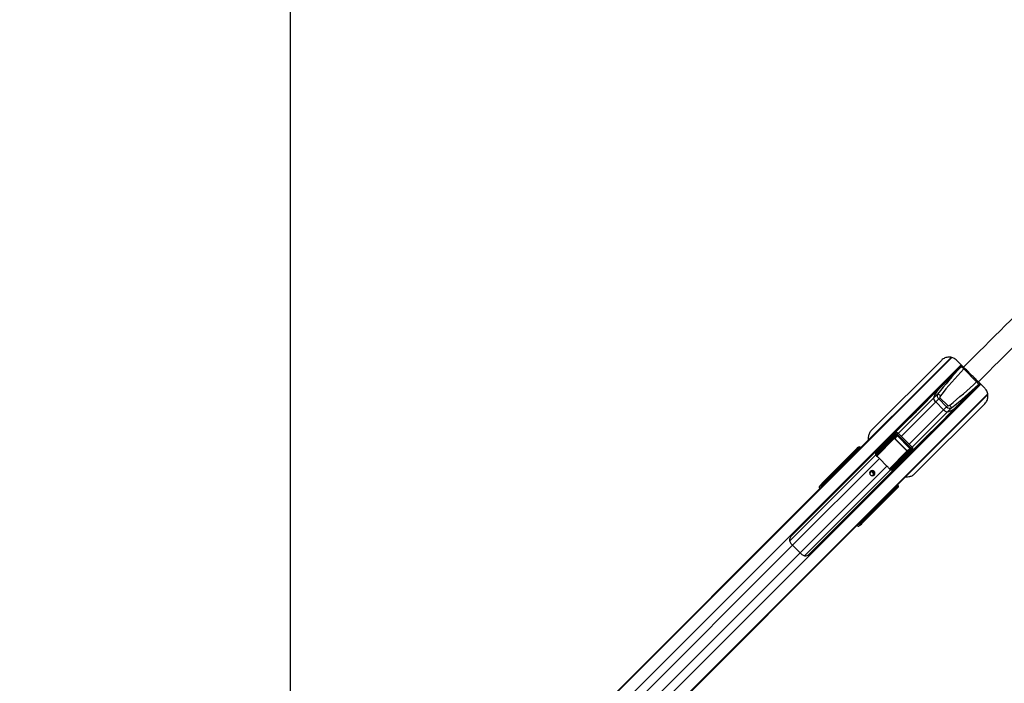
# Paper-space layout 'Surface Plate' of a CAD drawing. Header units: millimetres. Extents: x 2658 to 18042, y 1128 to 16227.
# Tile 35 of 64: x 3246 to 5052, y 11062 to 12280. Entities that reach past the tile are written whole.
import ezdxf

# ---------------------------------------------------------------- set-up
doc = ezdxf.new("R2010")
doc.units = ezdxf.units.MM
doc.layers.add('COMPONENT_GEOMETRY', color=7, linetype='Continuous')
doc.styles.add('SLDTEXTSTYLE1', font='TXT', dxfattribs={"width": 0.75})
doc.dimstyles.new('SLDDIMSTYLE0', dxfattribs={"dimtxt": 100, "dimasz": 6.604, "dimexe": 0, "dimexo": 0.0625, "dimgap": 25, "dimtad": 0, "dimtih": 1, "dimtoh": 1, "dimdec": 0, "dimlfac": 0.5, "dimrnd": 1e-09, "dimzin": 12, "dimdsep": 46, "dimtxsty": 'SLDTEXTSTYLE1', "dimsah": 1, "dimcen": 0.09, "dimadec": 0, "dimazin": 3, "dimtfac": 1, "dimtdec": 0, "dimtofl": 0, "dimtmove": 0, "dimatfit": 3, "dimfxl": 1, "dimfrac": 2, "dimtolj": 1, "dimtzin": 12, "dimarcsym": 0})

# ---------------------------------------------------------------- blocks, each defined once
blk = doc.blocks.new('_D_7')
at = {"layer": 'COMPONENT_GEOMETRY', "color": 7, "ltscale": 2}
for p, q in [((8879.1, 12946.1), (8879.1, 8407.7)), ((3245.8, 10201.4), (3245.8, 8407.7)), ((3245.8, 8414), (5914.7, 8414)), ((8879.1, 8414), (6210.2, 8414))]:
    blk.add_line(p, q, dxfattribs=at)
for points in [[(3245.8, 8414), (3252.4, 8413), (3252.4, 8415)], [(8879.1, 8414), (8872.5, 8415), (8872.5, 8413)]]:
    blk.add_solid(points, dxfattribs=at)
at = {"layer": 'COMPONENT_GEOMETRY', "color": 7, "ltscale": 2, "insert": (5914.7, 8463.6), "char_height": 100, "attachment_point": 1, "style": 'SLDTEXTSTYLE1'}
blk.add_mtext('2817', dxfattribs=at)

psp = doc.layouts.new('Surface Plate')

# ---------------------------------------------------------------- linework, layer by layer
at = {"color": 8, "linetype": 'Continuous', "lineweight": 25, "ltscale": 2}
for p, q in [((3744.66, 10449.12), (4955.3, 11659.75)), ((4742.14, 11447.6), (4954.5, 11659.96)), ((3758.09, 10432), (4972.74, 11646.65)), ((4972.42, 11642.58), (4974.58, 11644.82)), ((5004.45, 11610.55), (5006.69, 11612.71)), ((3793.87, 10396.22), (5008.52, 11610.87)), ((3810.99, 10382.79), (5021.35, 11593.15)), ((4808.28, 11379.08), (5021.52, 11592.32)), ((4857.41, 11521), (4922.08, 11585.67)), ((4862.95, 11515.47), (4925.96, 11578.47)), ((4877.33, 11501.08), (4940.34, 11564.09)), ((4882.87, 11495.54), (4947.54, 11560.21)), ((4817.32, 11479.53), (4849.23, 11511.44)), ((4849.7, 11511.2), (4817.63, 11479.13)), ((4857.35, 11521.06), (4855.47, 11519.18)), ((4784.18, 11491.13), (4784.65, 11491.59)), ((4784.46, 11490.85), (4784.93, 11491.31)), ((4785.2, 11491.21), (4785.18, 11491.23)), ((4841.06, 11455.82), (4873.06, 11487.83)), ((4873.31, 11487.36), (4841.42, 11455.48)), ((4882.93, 11495.48), (4881.05, 11493.6)), ((4658.17, 11323.39), (4816.04, 11481.27)), ((4663.35, 11315.4), (4822.57, 11474.63)), ((4767.15, 11473.17), (4765.58, 11474.48)), ((4765.72, 11474.75), (4767.36, 11473.38)), ((4774.75, 11480.76), (4774.24, 11481.27)), ((4775.14, 11482.17), (4775.65, 11481.66)), ((4775.83, 11484.74), (4775.3, 11484.21)), ((4777.38, 11483.4), (4776.03, 11484.53)), ((4776.17, 11484.79), (4777.59, 11483.61)), ((4776.65, 11483.69), (4776.19, 11483.22)), ((4776.7, 11482.71), (4776.19, 11483.22)), ((4816.3, 11481.15), (4817.16, 11482.22)), ((4677.27, 11301.48), (4836.5, 11460.7)), ((4685.26, 11296.3), (4843.14, 11454.17)), ((4846.7, 11453.86), (4847.69, 11455.17)), ((3744.16, 10449.62), (4729.79, 11435.25)), ((4719.66, 11425.68), (4718.66, 11426.8)), ((4720.14, 11429.05), (4721.5, 11427.52)), ((4843.53, 11413.78), (4844.04, 11413.27)), ((4845.09, 11414.32), (4844.58, 11414.83)), ((4845.56, 11414.79), (4845.09, 11414.32)), ((4846.4, 11414.16), (4845.27, 11415.51)), ((4845.48, 11415.72), (4846.66, 11414.3)), ((4846.08, 11413.43), (4846.61, 11413.96)), ((4853.18, 11423.06), (4852.72, 11422.59)), ((4853.46, 11422.78), (4853, 11422.31)), ((4853.1, 11423.31), (4853.08, 11423.33)), ((4853.79, 11420.99), (4853.72, 11420.91)), ((4836.35, 11403.71), (4835.04, 11405.28)), ((4835.25, 11405.49), (4836.62, 11403.85)), ((4843.14, 11412.37), (4842.63, 11412.88)), ((4845.88, 11413), (4845.81, 11412.92)), ((3811.49, 10382.29), (4801.98, 11372.78)), ((4789.39, 11359.63), (4790.92, 11358.27)), ((4788.67, 11356.79), (4787.54, 11357.79)), ((3828.4, 10480.46), (4663.35, 11315.4)), ((3842.33, 10466.53), (4677.27, 11301.48))]:
    psp.add_line(p, q, dxfattribs=at)
at = {"color": 7, "linetype": 'Continuous', "lineweight": 25, "ltscale": 2}
for p, q in [((4739.17, 11445.18), (4954.06, 11660.07)), ((4936.32, 11654.79), (4808.08, 11526.55)), ((4977.05, 11642.34), (4964.61, 11654.79)), ((4974.02, 11645.38), (4660.86, 11332.22)), ((4974.51, 11644.89), (4928.68, 11599.05)), ((5000.98, 11615.55), (4977.42, 11639.11)), ((5006.76, 11612.64), (4960.92, 11566.81)), ((5015.95, 11603.45), (5004.21, 11615.19)), ((4694.09, 11298.99), (5007.25, 11612.15)), ((4931.05, 11601.7), (4892.3, 11562.96)), ((4805.86, 11376.11), (5021.62, 11591.87)), ((4929.29, 11592.88), (4922.08, 11585.67)), ((4931.43, 11583.95), (4925.96, 11578.47)), ((4940.34, 11564.09), (4925.96, 11578.47)), ((4933.68, 11586.2), (4931.43, 11583.95)), ((4945.82, 11569.56), (4931.43, 11583.95)), ((4933.68, 11586.2), (4948.07, 11571.81)), ((4887.71, 11446.92), (5015.95, 11575.16)), ((4924.83, 11530.44), (4963.57, 11569.18)), ((4945.82, 11569.56), (4940.34, 11564.09)), ((4948.07, 11571.81), (4945.82, 11569.56)), ((4954.75, 11567.42), (4947.54, 11560.21)), ((4877.85, 11548.51), (4846.15, 11516.81)), ((4817.46, 11486.82), (4851.34, 11520.79)), ((4852.31, 11518.94), (4817.69, 11484.23)), ((4817.83, 11482.25), (4852.32, 11516.74)), ((4853.25, 11516.26), (4818.76, 11481.77)), ((4831.5, 11502.2), (4845.56, 11516.29)), ((4851.34, 11520.79), (4845.56, 11516.29)), ((4851.81, 11521.21), (4846.08, 11516.75)), ((4849.23, 11511.44), (4853.25, 11516.26)), ((4850.47, 11511.28), (4850.68, 11511.49)), ((4873.15, 11488.6), (4850.47, 11511.28)), ((4855, 11516.67), (4850.68, 11511.49)), ((4850.68, 11511.49), (4873.36, 11488.81)), ((4855, 11516.67), (4855.42, 11517.09)), ((4878.54, 11493.13), (4855, 11516.67)), ((4855.42, 11517.09), (4878.96, 11493.55)), ((4881.05, 11493.6), (4855.47, 11519.18)), ((4882.93, 11495.48), (4857.35, 11521.06)), ((4878.68, 11484.28), (4910.38, 11515.99)), ((4719.44, 11430.68), (4781.81, 11493.05)), ((4719.48, 11431.15), (4783.13, 11494.8)), ((4781.83, 11489.48), (4776.17, 11484.79)), ((4776.27, 11486.28), (4781.79, 11490.86)), ((4782.78, 11491.85), (4778.75, 11488.63)), ((4782.86, 11491.92), (4778.83, 11488.71)), ((4781.79, 11490.86), (4782.78, 11491.85)), ((4781.81, 11493.05), (4783.13, 11494.8)), ((4782.31, 11489.26), (4783.21, 11490.16)), ((4782.59, 11488.98), (4782.31, 11489.26)), ((4782.59, 11488.98), (4783.49, 11489.88)), ((4782.78, 11491.85), (4782.86, 11491.92)), ((4784.18, 11491.13), (4783.21, 11490.16)), ((4783.21, 11490.16), (4783.49, 11489.88)), ((4783.49, 11489.88), (4784.46, 11490.85)), ((4784.46, 11490.85), (4784.18, 11491.13)), ((4784.93, 11491.31), (4784.65, 11491.59)), ((4817.57, 11488.78), (4817.85, 11488.5)), ((4843.64, 11456.89), (4878.13, 11491.38)), ((4878.61, 11490.46), (4844.12, 11455.97)), ((4846.1, 11455.82), (4880.81, 11490.44)), ((4882.66, 11489.47), (4848.69, 11455.59)), ((4873.15, 11488.6), (4873.36, 11488.81)), ((4878.13, 11491.38), (4873.31, 11487.36)), ((4873.36, 11488.81), (4878.54, 11493.13)), ((4878.16, 11483.69), (4882.66, 11489.47)), ((4878.54, 11493.13), (4878.96, 11493.55)), ((4878.62, 11484.21), (4883.08, 11489.94)), ((4765.58, 11474.48), (4720.14, 11429.05)), ((4765.64, 11476.17), (4773.71, 11482.87)), ((4773.76, 11481.5), (4765.67, 11474.79)), ((4774.79, 11483.94), (4768.78, 11479.15)), ((4768.89, 11479.25), (4768.78, 11479.15)), ((4774.87, 11484.01), (4768.89, 11479.25)), ((4773.71, 11482.87), (4774.79, 11483.94)), ((4775.14, 11482.17), (4774.24, 11481.27)), ((4774.87, 11484.01), (4774.79, 11483.94)), ((4776.19, 11483.22), (4775.14, 11482.17)), ((4777.16, 11483.18), (4776.65, 11483.69)), ((4822.57, 11474.63), (4836.5, 11460.7)), ((4864.07, 11469.63), (4878.16, 11483.69)), ((4846.33, 11455.09), (4844.09, 11455.29)), ((4850.37, 11455.98), (4850.65, 11455.7)), ((4718.3, 11424.32), (4725.81, 11431.82)), ((4725.81, 11431.82), (4730.98, 11436.99)), ((4729.79, 11435.25), (4742.23, 11446.83)), ((4729.79, 11435.25), (4734.09, 11439.55)), ((4730.98, 11436.99), (4737.01, 11443.02)), ((4734.09, 11439.55), (4741.47, 11446.43)), ((4734.09, 11439.55), (4739.98, 11445.44)), ((4737.01, 11443.02), (4739.17, 11445.18)), ((4739.98, 11445.44), (4742.14, 11447.6)), ((4741.47, 11446.43), (4739.98, 11445.44)), ((4744.04, 11448.86), (4742.14, 11447.6)), ((3743.88, 10449.9), (4714, 11420.01)), ((4712.28, 11422.94), (4714.95, 11425.61)), ((4714.14, 11425.4), (4712.28, 11422.94)), ((4714, 11420.01), (4718.3, 11424.32)), ((4714.95, 11425.61), (4715.89, 11426.86)), ((4718.66, 11426.8), (4717.72, 11425.56)), ((4854.92, 11419.94), (4792.55, 11357.57)), ((4793.01, 11357.61), (4856.67, 11421.26)), ((4844.04, 11413.27), (4845.09, 11414.32)), ((4845.56, 11414.79), (4845.05, 11415.3)), ((4846.66, 11414.3), (4851.35, 11419.96)), ((4852.72, 11419.92), (4848.15, 11414.41)), ((4850.5, 11416.88), (4853.72, 11420.91)), ((4850.58, 11416.96), (4853.79, 11420.99)), ((4851.75, 11421.62), (4850.85, 11420.72)), ((4851.13, 11420.44), (4850.85, 11420.72)), ((4852.03, 11421.34), (4851.13, 11420.44)), ((4852.72, 11422.59), (4851.75, 11421.62)), ((4851.75, 11421.62), (4852.03, 11421.34)), ((4852.03, 11421.34), (4853, 11422.31)), ((4853, 11422.31), (4852.72, 11422.59)), ((4853.72, 11420.91), (4852.72, 11419.92)), ((4853.18, 11423.06), (4852.99, 11423.23)), ((4853.46, 11422.78), (4853.18, 11423.06)), ((4856.67, 11421.26), (4854.92, 11419.94)), ((4790.92, 11358.27), (4836.35, 11403.71)), ((4836.66, 11403.8), (4843.37, 11411.89)), ((4844.74, 11411.84), (4838.04, 11403.77)), ((4841.02, 11406.91), (4845.81, 11412.92)), ((4841.02, 11406.91), (4841.11, 11407.03)), ((4841.12, 11407.02), (4845.88, 11413)), ((4843.14, 11412.37), (4844.04, 11413.27)), ((4845.81, 11412.92), (4844.74, 11411.84)), ((4801.98, 11372.78), (4808.28, 11379.08)), ((4806.5, 11377.63), (4801.98, 11372.78)), ((4808.28, 11379.08), (4808.53, 11379.45)), ((4786.8, 11357.05), (4791.09, 11361.34)), ((4791.09, 11361.34), (4803.7, 11373.95)), ((4803.7, 11373.95), (4805.86, 11376.11)), ((4055.4, 10625.65), (4786.8, 11357.05)), ((4787.48, 11353.08), (4784.81, 11350.42)), ((4787.27, 11352.27), (4784.81, 11350.42)), ((4787.43, 11355.85), (4788.67, 11356.79)), ((4788.73, 11354.02), (4787.48, 11353.08)), ((4663.35, 11315.4), (4677.27, 11301.48))]:
    psp.add_line(p, q, dxfattribs=at)
at = {"color": 7, "linetype": 'Continuous', "lineweight": 25, "ltscale": 2, "flags": 128}
for points in [[(3741.97, 12948.67), (3741.95, 11667.47), (3741.88, 10464.75)], [(4892.3, 11562.96), (4892.3, 11562.96), (4890.65, 11561.25), (4888.19, 11558.65), (4885.28, 11555.6), (4883.77, 11554.05), (4882.31, 11552.58), (4880.95, 11551.23), (4879.74, 11550.07), (4877.97, 11548.43), (4877.3, 11547.9), (4877.85, 11548.51), (4877.85, 11548.51)], [(4917.44, 11523.38), (4917.41, 11523.35), (4914.5, 11520.29), (4912.04, 11517.7), (4910.38, 11515.98), (4909.77, 11515.43), (4910.31, 11516.11), (4911.94, 11517.88), (4913.11, 11519.09), (4914.45, 11520.45), (4915.93, 11521.91), (4917.47, 11523.41), (4920.53, 11526.33), (4923.12, 11528.78), (4924.83, 11530.44), (4924.83, 11530.44)], [(4806.06, 11451.26), (4805.06, 11449.72), (4804.75, 11447.88), (4805.17, 11446.01), (4806.27, 11444.4), (4807.88, 11443.3), (4809.75, 11442.88), (4811.59, 11443.19), (4813.13, 11444.19), (4814.13, 11445.73), (4814.44, 11447.58), (4814.02, 11449.44), (4812.92, 11451.05), (4811.31, 11452.15), (4809.44, 11452.58), (4807.6, 11452.26), (4806.06, 11451.26)]]:
    psp.add_lwpolyline(points, dxfattribs=at)
at = {"color": 7, "linetype": 'Continuous', "lineweight": 25, "ltscale": 4}
for centre, radius, start, end in [((4966.45, 11636.4), 1, 135, 207.5424), ((4968.66, 11631.83), 11.39, 39.73448, 70.74015), ((4993.7, 11606.79), 11.39, 19.25985, 50.26552), ((4955.48, 11577.46), 34.39, 129.29184, 166.18962), ((4957.61, 11576.48), 36.69, 142.04586, 165.50061), ((4998.27, 11604.58), 1, 242.4576, 315), ((4932.16, 11586.45), 10.1, 184.42534, 232.13026), ((4924.26, 11578.84), 14.92, 46.92764, 70.28248), ((4948.32, 11570.29), 10.1, 217.86974, 265.57466), ((4939.18, 11593.85), 34.66, 283.95913, 320.55941), ((4938.35, 11595.74), 36.69, 284.49939, 307.95414), ((4940.71, 11562.39), 14.92, 19.71752, 43.07236), ((4849.24, 11510.89), 0.549, 34.00243, 90.96979), ((4853.54, 11520.76), 2.2, 179.1268, 236.04266), ((4853.23, 11517.36), 1.1, 213.9965, 270.97572), ((4776.07, 11486.37), 0.222, 336.01449, 36.48611), ((4778.53, 11488.72), 0.237, 337.42669, 38.3549), ((4782.51, 11490.19), 0.98, 137.3928, 226.16095), ((4817.58, 11485.51), 0.618, 116.59316, 150.31118), ((4872.76, 11487.37), 0.549, 359.03021, 55.99757), ((4879.22, 11491.37), 1.1, 179.02428, 236.0035), ((4882.63, 11491.67), 2.2, 213.95734, 270.8732), ((4764.9, 11475), 0.795, 322.7834, 345.05361), ((4764.89, 11475.03), 0.879, 321.76688, 341.59025), ((4765.5, 11476.25), 0.161, 328.86912, 24.82831), ((4768.62, 11479.24), 0.178, 331.11222, 29.17584), ((4774.44, 11482.2), 0.98, 137.39246, 226.16129), ((4775.02, 11485.81), 1.34, 307.07555, 319.03065), ((4775.34, 11485.07), 0.878, 321.75773, 341.5994), ((4817.76, 11485.71), 1.48, 237.54204, 267.54201), ((4817.41, 11484.16), 1.96, 262.73788, 282.62632), ((4818.12, 11482.54), 1.01, 198.7013, 309.84022), ((4818.75, 11482.87), 1.1, 214.01218, 270.96004), ((4780.78, 11432.89), 59.07, 44.96262, 50.45392), ((4808.32, 11446.71), 3.27, 41.86611, 188.58616), ((4808.22, 11446.35), 5.05, 327.85432, 122.14568), ((4794.76, 11418.91), 59.07, 39.54608, 45.03738), ((4844.41, 11456.25), 1.01, 140.15978, 251.2987), ((4844.74, 11456.88), 1.1, 179.03996, 235.98782), ((4846.03, 11455.54), 1.96, 167.37368, 187.26212), ((4847.58, 11455.89), 1.48, 182.45799, 212.45796), ((4847.38, 11455.71), 0.618, 299.68882, 333.40684), ((4750.42, 11429.6), 18.97, 123.36661, 134.95762), ((4752.57, 11431.76), 18.97, 123.36573, 134.95814), ((4808.61, 11446.44), 3.27, 260.87163, 48.67611), ((4716.31, 11424.17), 1.98, 44.46392, 133.27937), ((4717.25, 11425.41), 1.98, 44.46392, 133.27937), ((4721.22, 11430.47), 1.79, 173.2827, 232.93943), ((4846.94, 11413.47), 0.878, 108.4006, 128.24227), ((4847.68, 11413.15), 1.34, 130.96935, 142.92445), ((4848.24, 11414.2), 0.222, 53.51389, 113.98551), ((4850.59, 11416.66), 0.237, 51.6451, 112.57331), ((4852.06, 11420.64), 0.98, 223.83905, 312.6072), ((4836.9, 11403.02), 0.879, 108.40975, 128.23312), ((4836.86, 11403.03), 0.795, 104.94639, 127.2166), ((4838.12, 11403.63), 0.161, 65.17169, 121.13088), ((4841.11, 11406.75), 0.178, 60.82416, 118.88778), ((4844.07, 11412.57), 0.98, 223.83871, 312.60754), ((4792.43, 11389.51), 18.97, 315.04222, 326.63355), ((4790.28, 11387.35), 18.96, 315.0405, 326.50155), ((4786.04, 11354.44), 1.98, 316.72063, 45.53608), ((4787.28, 11355.38), 1.98, 316.72063, 45.53608), ((4792.34, 11359.35), 1.79, 217.06057, 276.7173), ((4694.73, 11346.88), 44.44, 217.77965, 225.08592), ((4708.75, 11332.86), 44.44, 224.91408, 232.22035)]:
    psp.add_arc(centre, radius, start, end, dxfattribs=at)
at = {"color": 8, "linetype": 'Continuous', "lineweight": 25, "ltscale": 4}
for centre, radius, start, end in [((4783.48, 11492.84), 1.68, 172.64493, 229.8855), ((4793.51, 11482.95), 11.74, 131.25145, 135.15486), ((4844.82, 11431.64), 11.74, 314.84514, 318.74855), ((4854.71, 11421.61), 1.68, 220.1145, 277.35507)]:
    psp.add_arc(centre, radius, start, end, dxfattribs=at)
at = {"color": 7, "linetype": 'Continuous', "lineweight": 25, "ltscale": 4}
for centre, major_axis, ratio, start_param, end_param in [((5151.44, 11497.33), (305, 305), 0.5324147, 1.6261864, 1.77985), ((5152.12, 11498.01), (303.43, 303.43), 0.5211931, 1.6261864, 1.77985), ((4859.87, 11790.25), (303.43, 303.43), 0.5211931, 4.5033353, 4.6569989), ((4859.2, 11789.57), (305, 305), 0.5324147, 4.5033353, 4.6569989), ((4935.72, 11588.24), (-5.66, 5.66), 0.7578134, 0.2090536, 1.5707963), ((4936.4, 11588.91), (2.71, 2.71), 0.5211931, 1.77985, 3.1415927), ((4950.11, 11573.85), (-5.66, 5.66), 0.7578134, 1.5707963, 2.932539), ((4950.78, 11574.53), (2.71, 2.71), 0.5211931, 3.1415927, 4.5033353), ((4854.24, 11518.03), (3.2, 2.8), 0.9399897, 0.0585583, 1.6574601), ((4848.49, 11513.56), (3.58, 3.02), 0.8534878, 1.5239196, 1.6708542), ((4849.92, 11510.71), (0.731, 0.811), 0.9160627, 6.2417268, 7.7828408), ((4850.04, 11510.83), (0.414, 0.472), 0.7960113, 6.2316645, 7.7727784), ((4853.77, 11517.57), (1.79, 1.51), 0.8534878, 0.0719524, 1.6708542), ((4853.69, 11515.27), (1.66, 1.89), 0.7960113, 6.2316645, 7.7727784), ((4853.92, 11515.51), (1.04, 1.2), 0.6306565, 6.2304961, 7.7716101), ((4826.27, 11534.68), (74.15, 71.32), 0.0006481, 3.9714162, 4.0155652), ((4826.62, 11534.32), (74.51, 70.97), 0.0008516, 3.9697084, 4.0138575), ((4782.84, 11489.78), (1.06, -1.06), 0.3524771, 1.5707963, 3.1066861), ((4784.59, 11490.15), (-2.34, 3.27), 0.932843, 4.8660535, 6.4380058), ((4782.18, 11489.13), (0.354, -0.354), 0.3743577, 1.5707963, 3.1066861), ((4783.83, 11490.78), (1.06, -1.06), 0.3305965, 1.5707963, 3.1066861), ((4785.83, 11491.79), (-1.73, 3.69), 0.9084912, 5.0290275, 6.6009798), ((4848.2, 11521.53), (191.31, 192.03), 0.0067039, 4.5402138, 4.6182287), ((4872.7, 11488.17), (0.472, 0.414), 0.7960113, 4.7935922, 6.3347062), ((4872.58, 11488.05), (0.811, 0.731), 0.9160627, 4.7835299, 6.3246439), ((4877.38, 11492.05), (1.2, 1.04), 0.6306565, 4.7947605, 6.3358745), ((4877.14, 11491.82), (1.89, 1.66), 0.7960113, 4.7935922, 6.3347062), ((4879.44, 11491.9), (1.51, 1.79), 0.8534878, 4.6123311, 6.2112329), ((4879.9, 11492.37), (2.8, 3.2), 0.9399897, 4.6257252, 6.224627), ((4764.81, 11473.23), (1.41, -1.41), 0.7241758, 1.7453293, 1.7713589), ((4826.62, 11534.32), (74.51, 70.97), 0.0008516, 3.7529808, 3.8228146), ((4826.27, 11534.68), (74.15, 71.32), 0.0006481, 3.7546885, 3.8245223), ((4765.14, 11473.56), (1.77, -1.77), 0.5087004, 1.7453293, 1.7713589), ((4774.76, 11481.79), (1.06, -1.06), 0.3524771, 1.5707963, 3.1066861), ((4774.11, 11481.14), (0.354, -0.354), 0.3743577, 1.5707963, 3.1066861), ((4775.84, 11482.87), (1.06, -1.06), 0.3305965, 1.5707963, 3.1066861), ((4777.42, 11485.84), (1.62, 1.06), 0.7727027, 3.1768261, 3.3708269), ((4777.23, 11485.78), (1.22, 0.83), 0.6768411, 3.1734457, 3.3674464), ((4770.66, 11421.55), (68.6, 84.02), 0.0107882, 0.7805081, 0.8197113), ((4825.13, 11485.18), (5.76, 5.76), 0.8205601, 2.3851365, 2.6615065), ((4883.4, 11486.33), (192.03, 191.31), 0.0067039, 1.6649566, 1.7429935), ((4875.43, 11486.62), (3.02, 3.58), 0.8534878, 4.6123311, 4.7592657), ((4783.42, 11408.79), (84.02, 68.6), 0.0107882, 5.463474, 5.5026772), ((4847.05, 11463.26), (5.76, 5.76), 0.8205601, 3.6216788, 3.8980488), ((4827.13, 11306.87), (222.39, 222.39), 0.5087356, 1.5009832, 1.5707963), ((4831.44, 11311.18), (222.39, 222.39), 0.5087356, 1.5009832, 1.5707963), ((4742.42, 11447.24), (1.76, 1.68), 0.0656844, 4.5379103, 6.6333124), ((4716.59, 11418.77), (-4.24, 4.24), 0.3295798, 0.0460032, 1.1020644), ((4718.15, 11429.41), (4.18, 4.33), 0.0438581, 1.2020967, 2.7976428), ((4718.56, 11429.53), (2.79, 2.88), 0.0438581, 1.2020967, 2.7976428), ((4719.99, 11428.14), (1.28, 1.57), 0.2462972, 1.1660183, 2.7615644), ((4844.74, 11413.97), (-1.06, 1.06), 0.3305965, 3.1764992, 4.712389), ((4847.71, 11415.55), (1.06, 1.62), 0.7727027, 2.9123584, 3.1063592), ((4847.65, 11415.36), (0.83, 1.22), 0.6768411, 2.9157389, 3.1097396), ((4896.19, 11464.75), (70.97, 74.51), 0.0008516, 2.2693278, 2.3134769), ((4896.55, 11464.4), (71.32, 74.15), 0.0006481, 2.2676201, 2.3117691), ((4851, 11420.31), (-0.354, 0.354), 0.3743577, 3.1764992, 4.712389), ((4851.65, 11420.97), (-1.06, 1.06), 0.3524771, 3.1764992, 4.712389), ((4852.65, 11421.96), (-1.06, 1.06), 0.3305965, 3.1764992, 4.712389), ((4852.02, 11422.72), (3.27, -2.34), 0.932843, 6.1283649, 7.7003172), ((4853.66, 11423.96), (3.69, -1.73), 0.9084912, 5.9653908, 7.5373431), ((4835.1, 11402.94), (1.41, -1.41), 0.7241758, 1.3702338, 1.3962634), ((4835.43, 11403.27), (-1.77, 1.77), 0.5087004, 4.5118264, 4.5378561), ((4896.19, 11464.75), (70.97, 74.51), 0.0008516, 2.4603707, 2.5302045), ((4896.55, 11464.4), (71.32, 74.15), 0.0006481, 2.458663, 2.5284968), ((4843.01, 11412.24), (-0.354, 0.354), 0.3743577, 3.1764992, 4.712389), ((4843.66, 11412.89), (-1.06, 1.06), 0.3524771, 3.1764992, 4.712389), ((4806.91, 11377.83), (1.68, 1.76), 0.0656844, 5.9330583, 8.0305561), ((4673.66, 11470.19), (221.5, 221.5), 0.5107684, 4.712389, 4.7822022), ((4677.96, 11474.48), (221.5, 221.5), 0.5107684, 4.712389, 4.7813953), ((4780.64, 11354.72), (4.24, -4.24), 0.3295798, 5.1811209, 6.2371821), ((4791.28, 11356.28), (4.33, 4.18), 0.0438581, 3.4855425, 5.0810886), ((4790.01, 11358.12), (1.57, 1.28), 0.2462972, 3.5216209, 5.117167), ((4791.4, 11356.69), (2.88, 2.79), 0.0438581, 3.4855425, 5.0810886)]:
    psp.add_ellipse(centre, major_axis=major_axis, ratio=ratio, start_param=start_param, end_param=end_param, dxfattribs=at)
at = {"color": 8, "linetype": 'Continuous', "lineweight": 25, "ltscale": 4}
for centre, major_axis, ratio, start_param, end_param in [((4782.46, 11488.85), (0.354, -0.354), 0.3743577, 1.0164363, 1.5707963), ((4783.86, 11489.91), (-0.86, 1.85), 0.9084912, 5.0290275, 5.3492624), ((4838.08, 11504.17), (34.84, 28.45), 0.0109144, 4.0100449, 4.0698266), ((4866.04, 11476.21), (28.45, 34.84), 0.0109144, 2.2133587, 2.2731404), ((4719.25, 11421.44), (4.24, -4.24), 0.3295099, 3.1874599, 4.2443932), ((4720.59, 11422.78), (-2.83, 2.83), 0.3295798, 0.0460032, 0.8278434), ((4850.72, 11420.59), (-0.354, 0.354), 0.3743577, 4.712389, 5.266749), ((4851.78, 11421.99), (1.85, -0.86), 0.9084912, 0.9332003, 1.2541578), ((4783.31, 11357.38), (-4.24, 4.24), 0.3295099, 2.0387921, 3.0957254), ((4784.65, 11358.72), (2.83, -2.83), 0.3295798, 5.4553419, 6.2371821)]:
    psp.add_ellipse(centre, major_axis=major_axis, ratio=ratio, start_param=start_param, end_param=end_param, dxfattribs=at)
at = {"color": 8, "linetype": 'Continuous', "lineweight": 25, "ltscale": 2}
for points, knots in [([(4977.05, 11642.34), (5078.91, 11743.91), (5282.61, 11947.03), (5553.11, 12216.37), (5722.21, 12383.5), (5789.1, 12449.61)], [0, 0, 0, 0, 0.3767289, 0.7534583, 1, 1, 1, 1]), ([(5810.03, 12425.75), (5744.4, 12359.36), (5577.75, 12190.75), (5308.9, 11920.74), (5105.78, 11717.04), (5004.21, 11615.19)], [0, 0, 0, 0, 0.2451747, 0.6225868, 1, 1, 1, 1]), ([(4977.42, 11639.11), (4977.88, 11639.62), (4978.35, 11640.14), (4978.8, 11640.59), (4978.8, 11640.6)], [0, 0, 0, 0, 0.9917524, 1, 1, 1, 1]), ([(5000.98, 11615.55), (5001.49, 11616.01), (5002.01, 11616.48), (5002.46, 11616.93), (5002.47, 11616.93)], [0, 0, 0, 0, 0.9917524, 1, 1, 1, 1]), ([(4778.71, 11488.87), (4778.76, 11488.92), (4779.02, 11489.15), (4779.4, 11489.41), (4779.76, 11489.5), (4779.86, 11489.53)], [0, 0, 0, 0, 0.1385087, 0.7576784, 1, 1, 1, 1]), ([(4768.78, 11479.33), (4768.83, 11479.37), (4769.09, 11479.61), (4769.41, 11479.84), (4769.72, 11479.93), (4769.77, 11479.95)], [0, 0, 0, 0, 0.1607468, 0.8476843, 1, 1, 1, 1]), ([(4817.04, 11485.82), (4816.75, 11485.59), (4816.31, 11485.26), (4815.87, 11484.93), (4815.73, 11484.83)], [0, 0, 0, 0, 0.6758706, 1, 1, 1, 1]), ([(4844.09, 11455.29), (4843.89, 11455.13), (4843.49, 11454.81), (4843.09, 11454.48), (4842.89, 11454.32)], [0, 0, 0, 0, 0.4931801, 1, 1, 1, 1]), ([(4851.39, 11417.98), (4851.32, 11417.78), (4851.19, 11417.37), (4850.89, 11417.02), (4850.74, 11416.85)], [0, 0, 0, 0, 0.4930275, 1, 1, 1, 1]), ([(4841.76, 11407.83), (4841.72, 11407.69), (4841.6, 11407.37), (4841.35, 11407.08), (4841.19, 11406.91)], [0, 0, 0, 0, 0.4000214, 1, 1, 1, 1])]:
    psp.add_open_spline(points, degree=3, knots=knots, dxfattribs=at)
at = {"color": 7, "linetype": 'Continuous', "lineweight": 25, "ltscale": 2}
for points, knots in [([(4964.61, 11654.79), (4963.71, 11655.6), (4961.9, 11657.22), (4957.77, 11659.51), (4953.15, 11660.71), (4948.4, 11660.65), (4944.7, 11659.93), (4941.15, 11658.48), (4938.34, 11656.68), (4936.85, 11655.28), (4936.32, 11654.79)], [0, 0, 0, 0, 0.1116348, 0.2233362, 0.4451902, 0.5656432, 0.6860867, 0.8099167, 0.9336753, 1, 1, 1, 1]), ([(5004.21, 11615.19), (5002.1, 11617.3), (4997.82, 11621.58), (4990.99, 11628.41), (4983.94, 11635.46), (4979.37, 11640.03), (4977.05, 11642.34)], [0, 0, 0, 0, 0.2388798, 0.484636, 0.738142, 1, 1, 1, 1]), ([(5015.95, 11575.16), (5016.77, 11576.07), (5018.41, 11577.9), (5020.71, 11582.09), (5021.9, 11586.78), (5021.79, 11591.61), (5021.01, 11595.32), (5019.5, 11598.88), (5017.71, 11601.59), (5016.37, 11603), (5015.95, 11603.45)], [0, 0, 0, 0, 0.1137422, 0.227546, 0.4536504, 0.5755272, 0.6973821, 0.8206323, 0.9438022, 1, 1, 1, 1]), ([(4877.85, 11548.51), (4878.35, 11549), (4879.35, 11549.97), (4882.08, 11552.54), (4884.2, 11554.55), (4885.24, 11555.56), (4885.25, 11555.57)], [0, 0, 0, 0, 0.3346648, 0.667309, 0.9968876, 1, 1, 1, 1]), ([(4808.08, 11526.55), (4806.72, 11524.92), (4803.98, 11521.66), (4802.23, 11515.36), (4801.9, 11510.75), (4802.59, 11508.73), (4802.62, 11508.64)], [0, 0, 0, 0, 0.335862, 0.6728402, 0.9857192, 1, 1, 1, 1]), ([(4775.83, 11484.74), (4775.77, 11484.85), (4775.66, 11485.06), (4775.64, 11485.43), (4775.73, 11485.8), (4775.94, 11486.18), (4776.14, 11486.39), (4776.25, 11486.5)], [0, 0, 0, 0, 0.1836906, 0.3577365, 0.5458899, 0.7461667, 1, 1, 1, 1]), ([(4776.27, 11486.28), (4776.19, 11486.2), (4776.05, 11486.05), (4775.89, 11485.75), (4775.84, 11485.46), (4775.88, 11485.18), (4775.98, 11485.01), (4776.04, 11484.93)], [0, 0, 0, 0, 0.2617504, 0.4547553, 0.6342206, 0.8078506, 1, 1, 1, 1]), ([(4784.65, 11491.59), (4784.57, 11491.66), (4784.36, 11491.86), (4784.01, 11492.07), (4783.59, 11492.17), (4783.19, 11492.12), (4782.97, 11491.99), (4782.86, 11491.92)], [0, 0, 0, 0, 0.1526742, 0.4213781, 0.6263653, 0.8018903, 1, 1, 1, 1]), ([(4785.1, 11491.11), (4785.08, 11491.14), (4785.03, 11491.22), (4784.96, 11491.28), (4784.93, 11491.31)], [0, 0, 0, 0, 0.4680094, 1, 1, 1, 1]), ([(4818.35, 11489.71), (4818.34, 11489.71), (4817.92, 11489.28), (4816.9, 11488.07), (4815.86, 11486.04), (4815.47, 11483.91), (4815.6, 11482.32), (4815.9, 11481.59), (4816.04, 11481.27)], [0, 0, 0, 0, 0.0026711, 0.1953523, 0.5071592, 0.72196, 0.8748644, 1, 1, 1, 1]), ([(4817.46, 11486.82), (4817.45, 11486.82), (4817.35, 11486.71), (4817.15, 11486.41), (4817.08, 11486.04), (4817.04, 11485.82)], [0, 0, 0, 0, 0.0106691, 0.4125863, 1, 1, 1, 1]), ([(4817.46, 11486.82), (4817.45, 11486.82), (4817.39, 11486.75), (4817.28, 11486.54), (4817.29, 11486.24), (4817.3, 11486.07)], [0, 0, 0, 0, 0.0106154, 0.4125266, 1, 1, 1, 1]), ([(4817.3, 11486.07), (4817.32, 11485.96), (4817.36, 11485.73), (4817.46, 11485.21), (4817.57, 11484.68), (4817.67, 11484.32), (4817.69, 11484.23)], [0, 0, 0, 0, 0.2055469, 0.4344174, 0.8552693, 1, 1, 1, 1]), ([(4765.54, 11474.51), (4765.52, 11474.53), (4765.39, 11474.62), (4765.22, 11474.83), (4765.11, 11475.17), (4765.12, 11475.48), (4765.23, 11475.8), (4765.41, 11476.08), (4765.57, 11476.24), (4765.65, 11476.32)], [0, 0, 0, 0, 0.03241005, 0.22206845, 0.38117862, 0.54336048, 0.67279789, 0.8347317, 1, 1, 1, 1]), ([(4765.64, 11476.17), (4765.58, 11476.11), (4765.48, 11476.01), (4765.38, 11475.86), (4765.31, 11475.72), (4765.29, 11475.64), (4765.27, 11475.48), (4765.29, 11475.3), (4765.4, 11475.04), (4765.55, 11474.88), (4765.66, 11474.8), (4765.67, 11474.79)], [0, 0, 0, 0, 0.16548, 0.2836318, 0.3149726, 0.4135188, 0.4334097, 0.5929208, 0.7604623, 0.9651786, 1, 1, 1, 1]), ([(4776.65, 11483.69), (4776.58, 11483.76), (4776.37, 11483.96), (4776.02, 11484.17), (4775.6, 11484.26), (4775.2, 11484.22), (4774.98, 11484.08), (4774.87, 11484.01)], [0, 0, 0, 0, 0.1526877, 0.4213585, 0.6263467, 0.8018712, 1, 1, 1, 1]), ([(4816.04, 11481.27), (4816.5, 11480.54), (4817.13, 11479.53), (4818.11, 11478.67), (4818.38, 11478.43)], [0, 0, 0, 0, 0.7201185, 1, 1, 1, 1]), ([(4817.16, 11482.22), (4817.08, 11482.62), (4816.94, 11483.37), (4816.95, 11484.12), (4816.96, 11484.46)], [0, 0, 0, 0, 0.5447123, 1, 1, 1, 1]), ([(4816.96, 11484.46), (4816.98, 11484.74), (4817, 11485.12), (4817.03, 11485.58), (4817.04, 11485.74), (4817.04, 11485.82)], [0, 0, 0, 0, 0.5927549, 0.8157843, 1, 1, 1, 1]), ([(4840.3, 11456.51), (4840.95, 11455.84), (4841.84, 11454.9), (4842.85, 11454.33), (4843.14, 11454.17)], [0, 0, 0, 0, 0.7198832, 1, 1, 1, 1]), ([(4843.14, 11454.17), (4843.46, 11454.03), (4844.19, 11453.73), (4845.78, 11453.6), (4847.91, 11453.99), (4849.94, 11455.03), (4851.15, 11456.05), (4851.58, 11456.47), (4851.58, 11456.48)], [0, 0, 0, 0, 0.1251356, 0.27804, 0.49284077, 0.80464765, 0.99732891, 1, 1, 1, 1]), ([(4846.1, 11455.82), (4846.38, 11455.75), (4846.74, 11455.66), (4847.25, 11455.55), (4847.6, 11455.49), (4847.83, 11455.45), (4847.94, 11455.43)], [0, 0, 0, 0, 0.425543, 0.5656341, 0.7944775, 1, 1, 1, 1]), ([(4847.69, 11455.17), (4847.61, 11455.17), (4847.45, 11455.16), (4846.98, 11455.13), (4846.61, 11455.11), (4846.33, 11455.09)], [0, 0, 0, 0, 0.1842157, 0.4072451, 1, 1, 1, 1]), ([(4848.69, 11455.59), (4848.69, 11455.58), (4848.58, 11455.48), (4848.28, 11455.27), (4847.91, 11455.21), (4847.69, 11455.17)], [0, 0, 0, 0, 0.0106681, 0.4231488, 1, 1, 1, 1]), ([(4848.69, 11455.59), (4848.69, 11455.59), (4848.61, 11455.52), (4848.4, 11455.41), (4848.11, 11455.42), (4847.94, 11455.43)], [0, 0, 0, 0, 0.0106144, 0.4231596, 1, 1, 1, 1]), ([(4725.81, 11431.82), (4726.04, 11432.05), (4726.49, 11432.49), (4727.42, 11433.41), (4728.4, 11434.38), (4729.36, 11435.33), (4730.17, 11436.15), (4730.74, 11436.74), (4730.98, 11436.99), (4730.98, 11436.99), (4730.98, 11436.99)], [0, 0, 0, 0, 0.1335907, 0.2671937, 0.4008119, 0.5344185, 0.6680107, 0.8016032, 0.9352233, 1, 1, 1, 1]), ([(4871.02, 11441.27), (4872.98, 11441.17), (4876.94, 11440.98), (4882.94, 11442.97), (4886.05, 11445.54), (4887.71, 11446.92)], [0, 0, 0, 0, 0.3140442, 0.6332642, 1, 1, 1, 1]), ([(4845.88, 11413), (4845.95, 11413.11), (4846.08, 11413.32), (4846.12, 11413.65), (4846.09, 11413.95), (4845.97, 11414.25), (4845.79, 11414.53), (4845.63, 11414.71), (4845.56, 11414.79)], [0, 0, 0, 0, 0.1995922, 0.3513062, 0.4943274, 0.6461928, 0.8522319, 1, 1, 1, 1]), ([(4848.37, 11414.38), (4848.29, 11414.3), (4848.11, 11414.13), (4847.78, 11413.91), (4847.38, 11413.77), (4846.96, 11413.77), (4846.72, 11413.9), (4846.61, 11413.96)], [0, 0, 0, 0, 0.1896932, 0.3879696, 0.5975526, 0.8044072, 1, 1, 1, 1]), ([(4846.8, 11414.17), (4846.89, 11414.11), (4847.05, 11414.01), (4847.27, 11413.98), (4847.46, 11413.99), (4847.59, 11414.02), (4847.77, 11414.1), (4847.96, 11414.22), (4848.09, 11414.34), (4848.15, 11414.41)], [0, 0, 0, 0, 0.2040016, 0.368367, 0.4089145, 0.5625681, 0.608497, 0.8027, 1, 1, 1, 1]), ([(4853.79, 11420.99), (4853.86, 11421.11), (4853.99, 11421.31), (4854.03, 11421.65), (4853.99, 11421.94), (4853.88, 11422.25), (4853.7, 11422.53), (4853.53, 11422.7), (4853.46, 11422.78)], [0, 0, 0, 0, 0.1995799, 0.3513193, 0.4943141, 0.6461834, 0.852228, 1, 1, 1, 1]), ([(4838.19, 11403.78), (4838.11, 11403.7), (4837.96, 11403.55), (4837.69, 11403.37), (4837.39, 11403.26), (4837.07, 11403.24), (4836.83, 11403.31), (4836.59, 11403.44), (4836.48, 11403.56), (4836.38, 11403.67)], [0, 0, 0, 0, 0.1677629, 0.3094493, 0.4421025, 0.5973507, 0.7692236, 0.8002236, 1, 1, 1, 1]), ([(4836.66, 11403.8), (4836.74, 11403.71), (4836.89, 11403.54), (4837.17, 11403.41), (4837.43, 11403.4), (4837.58, 11403.44), (4837.71, 11403.5), (4837.78, 11403.54), (4837.91, 11403.64), (4837.98, 11403.71), (4838.04, 11403.77)], [0, 0, 0, 0, 0.21583527, 0.42893748, 0.58023317, 0.68623248, 0.70106872, 0.8133996, 0.83192844, 1, 1, 1, 1]), ([(4660.86, 11332.22), (4660.52, 11331.84), (4659.73, 11330.94), (4658.61, 11328.79), (4657.87, 11325.96), (4657.93, 11322.57), (4659.05, 11320.61), (4659.6, 11319.65)], [0, 0, 0, 0, 0.1096263, 0.2567251, 0.4997869, 0.7551822, 1, 1, 1, 1]), ([(4681.52, 11297.73), (4682.35, 11297.24), (4683.99, 11296.25), (4687.03, 11295.96), (4689.79, 11296.43), (4692.03, 11297.41), (4693.34, 11298.28), (4693.91, 11298.82), (4694.09, 11298.99)], [0, 0, 0, 0, 0.2129281, 0.4246028, 0.6767761, 0.8300272, 0.9444878, 1, 1, 1, 1])]:
    psp.add_open_spline(points, degree=3, knots=knots, dxfattribs=at)

# ---------------------------------------------------------------- dimensions: what is measured, and where the dimension line sits
at = {"layer": 'COMPONENT_GEOMETRY', "color": 7, "ltscale": 2}
dim = psp.add_linear_dim(base=(3245.77, 8414.03), p1=(8879.1, 12948.67), p2=(3245.77, 10203.9), dimstyle='SLDDIMSTYLE0', dxfattribs=at)
dim.commit()
dim.dimension.update_dxf_attribs({"geometry": '_D_7', "text_midpoint": (6062.44, 8414.03), "dimtype": 160})

doc.saveas('drawing.dxf')
